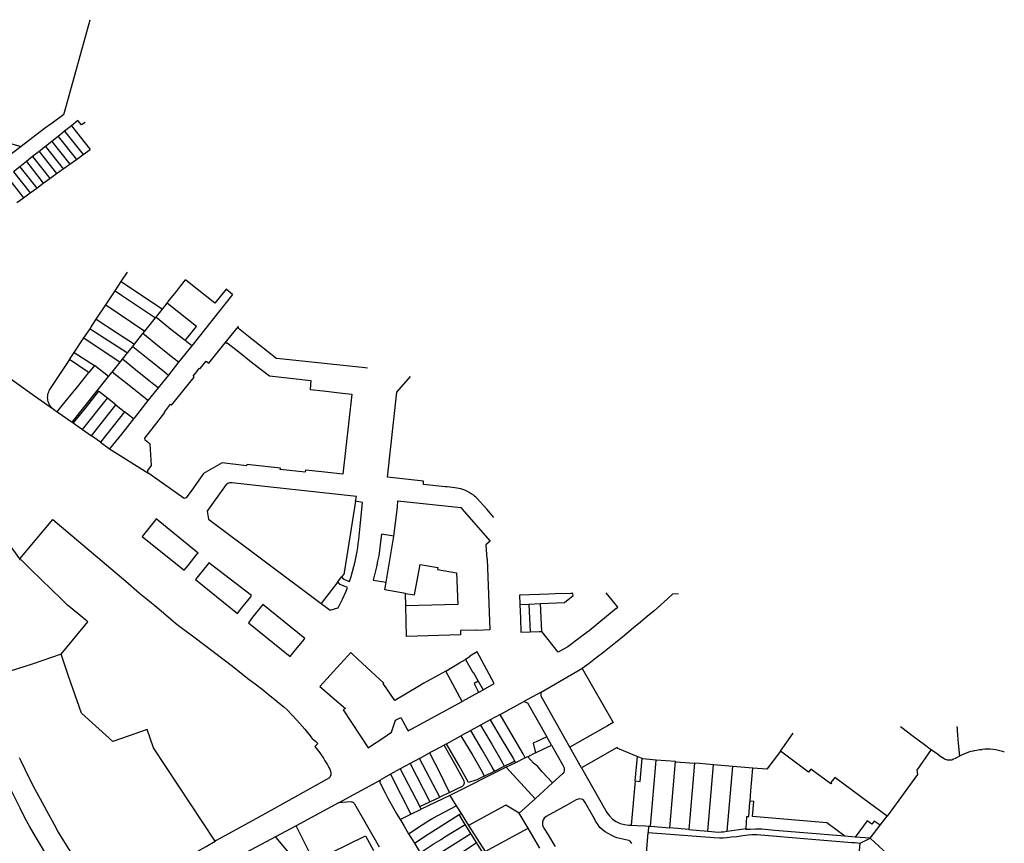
# Model space of a CAD drawing. Header units: metres. Extents: x 196788 to 198134, y 354537 to 355873.
# Tile 11 of 11: x 197359 to 197899, y 355317 to 355768. Entities that reach past the tile are written whole.
import ezdxf

# ---------------------------------------------------------------- set-up
doc = ezdxf.new("R2010")
doc.units = ezdxf.units.M
doc.layers.add('Objectgrens', color=1, linetype='Continuous', lineweight=25)

msp = doc.modelspace()

# ---------------------------------------------------------------- linework, layer by layer
at = {"layer": 'Objectgrens', "flags": 128}
for points in [[(197382.802, 355716.363), (197384.352, 355721.603), (197397.31, 355768.398)], [(197382.802, 355716.363), (197376.479, 355711.771), (197372.302, 355708.794), (197359.392, 355698.799)], [(197392.482, 355710.684), (197390.605, 355713.051), (197387.013, 355710.197)], [(197394.474, 355711.978), (197392.482, 355710.684)], [(197383.303, 355707.251), (197379.775, 355704.452)], [(197387.013, 355710.197), (197383.303, 355707.251)], [(197383.303, 355707.251), (197393.524, 355694.489)], [(197387.013, 355710.197), (197397.328, 355697.208)], [(197339.219, 355683.289), (197342.854, 355698.376), (197343.072, 355698.558), (197347.5, 355702.268), (197359.392, 355698.799)], [(197376.293, 355701.691), (197372.778, 355698.903)], [(197379.775, 355704.452), (197376.293, 355701.691)], [(197376.293, 355701.691), (197386.215, 355689.266)], [(197379.775, 355704.452), (197389.785, 355691.838)], [(197359.392, 355698.799), (197354.961, 355695.37), (197339.219, 355683.289)], [(197369.285, 355696.134), (197365.729, 355693.317)], [(197372.778, 355698.903), (197369.285, 355696.134)], [(197369.285, 355696.134), (197378.881, 355684.014)], [(197372.778, 355698.903), (197382.578, 355686.607)], [(197393.524, 355694.489), (197397.328, 355697.208)], [(197362.33, 355690.584), (197358.803, 355687.807)], [(197365.729, 355693.317), (197362.33, 355690.584)], [(197362.33, 355690.584), (197368.62, 355682.611), (197371.561, 355678.71)], [(197365.729, 355693.317), (197372.031, 355685.373), (197375.219, 355681.375)], [(197386.215, 355689.266), (197389.785, 355691.838)], [(197389.785, 355691.838), (197393.524, 355694.489)], [(197358.803, 355687.807), (197355.237, 355685)], [(197355.237, 355685), (197364.329, 355673.515)], [(197358.803, 355687.807), (197367.993, 355676.133)], [(197378.881, 355684.014), (197382.578, 355686.607)], [(197382.578, 355686.607), (197386.215, 355689.266)], [(197351.711, 355682.226), (197360.651, 355670.82)], [(197371.561, 355678.71), (197375.219, 355681.375)], [(197375.219, 355681.375), (197378.881, 355684.014)], [(197364.329, 355673.515), (197367.993, 355676.133)], [(197367.993, 355676.133), (197371.561, 355678.71)], [(197357.131, 355668.275), (197360.651, 355670.82)], [(197360.651, 355670.82), (197364.329, 355673.515)], [(197337.069, 355668.201), (197330.229, 355628.843), (197325.827, 355603.082), (197323.937, 355592.669), (197366.733, 355562.295), (197377.2, 355554.826)], [(197414.379, 355624.921), (197417.788, 355630.062)], [(197446.843, 355622.243), (197449.627, 355625.723)], [(197471.842, 355620.644), (197465.691, 355612.936), (197450.74, 355624.837), (197449.627, 355625.723)], [(197405.876, 355612.091), (197410.93, 355619.718)], [(197410.93, 355619.718), (197414.379, 355624.921)], [(197410.93, 355619.718), (197414.555, 355617.373), (197433.079, 355604.888)], [(197414.379, 355624.921), (197436.892, 355609.667)], [(197440.868, 355614.748), (197444.569, 355619.391), (197446.843, 355622.243)], [(197475.38, 355617.833), (197471.842, 355620.644)], [(197439.527, 355613.035), (197440.868, 355614.748)], [(197475.38, 355617.833), (197452.957, 355589.636)], [(197400.646, 355604.201), (197405.876, 355612.091)], [(197405.876, 355612.091), (197427.327, 355597.68)], [(197433.351, 355605.229), (197436.892, 355609.667)], [(197436.892, 355609.667), (197439.527, 355613.035)], [(197449.371, 355592.487), (197455.574, 355600.259), (197440.636, 355612.152), (197439.527, 355613.035)], [(197397.217, 355599.027), (197397.598, 355599.602), (197400.646, 355604.201)], [(197400.646, 355604.201), (197411.762, 355597.008), (197421.59, 355590.5)], [(197427.327, 355597.68), (197433.079, 355604.888)], [(197433.079, 355604.888), (197433.351, 355605.229)], [(197449.371, 355592.487), (197441.608, 355598.66), (197434.013, 355604.702), (197433.351, 355605.229)], [(197393.89, 355594.008), (197397.217, 355599.027)], [(197397.217, 355599.027), (197417.741, 355585.742)], [(197471.282, 355591.266), (197478.609, 355600.166)], [(197549.377, 355577.394), (197548.152, 355577.524), (197503.185, 355582.305), (197499.297, 355582.737), (197497.039, 355584.48), (197494.566, 355586.444), (197484.064, 355594.78), (197478.715, 355599.052), (197478.609, 355600.166)], [(197388.594, 355586.015), (197393.89, 355594.008)], [(197393.89, 355594.008), (197413.699, 355580.722)], [(197421.59, 355590.5), (197426.224, 355596.3)], [(197426.224, 355596.3), (197427.327, 355597.68)], [(197445.81, 355580.669), (197443.446, 355582.556), (197435.407, 355588.972), (197426.224, 355596.3)], [(197417.741, 355585.742), (197420.604, 355589.281)], [(197420.604, 355589.281), (197421.59, 355590.5)], [(197420.604, 355589.281), (197429.811, 355581.925), (197437.837, 355575.512), (197440.197, 355573.626)], [(197429.002, 355520.038), (197428.948, 355521.369), (197430.926, 355523.99), (197430.174, 355535.682), (197427.396, 355537.882), (197427.323, 355539.058), (197432.616, 355545.709), (197438.333, 355552.994), (197437.976, 355553.281), (197441.421, 355557.576), (197441.982, 355557.125), (197454.326, 355572.503), (197453.757, 355572.958), (197457.311, 355577.39), (197457.64, 355577.128), (197460.984, 355581.294), (197462.396, 355580.163), (197471.282, 355591.266)], [(197471.282, 355591.266), (197472.336, 355591.264), (197477.841, 355586.988), (197486.511, 355580.181), (197495.673, 355573.139), (197518.372, 355570.623), (197517.903, 355565.693), (197525.045, 355564.919), (197535.716, 355563.727), (197540.783, 355563.127), (197535.919, 355519.258), (197524.388, 355520.501), (197515.336, 355521.505), (197515.172, 355520.314), (197501.538, 355521.844), (197501.587, 355522.578), (197483.177, 355524.504), (197483.094, 355523.867), (197469.666, 355525.437), (197459.516, 355519.606), (197453.922, 355511.738), (197449.883, 355506.284), (197448.796, 355506.002), (197437.029, 355514.365), (197429.002, 355520.038)], [(197452.957, 355589.636), (197445.81, 355580.669)], [(197452.957, 355589.636), (197449.371, 355592.487)], [(197385.991, 355582.088), (197375.07, 355565.609), (197374.682, 355564.957), (197374.36, 355564.269), (197374.107, 355563.554), (197373.925, 355562.817), (197373.816, 355562.066), (197373.781, 355561.308), (197373.82, 355560.55), (197373.933, 355559.799), (197374.119, 355559.063), (197374.376, 355558.349), (197374.702, 355557.663), (197375.093, 355557.013), (197375.546, 355556.404), (197377.2, 355554.826)], [(197385.991, 355582.088), (197388.594, 355586.015)], [(197396.512, 355575.03), (197396.264, 355575.149), (197391.085, 355578.684), (197385.991, 355582.088)], [(197388.594, 355586.015), (197399.637, 355578.878)], [(197413.699, 355580.722), (197414.958, 355582.286)], [(197414.958, 355582.286), (197417.741, 355585.742)], [(197434.586, 355566.58), (197432.228, 355568.466), (197424.215, 355574.878), (197414.958, 355582.286)], [(197399.637, 355578.878), (197396.512, 355575.03)], [(197407.348, 355572.73), (197399.637, 355578.878)], [(197409.333, 355575.228), (197413.699, 355580.722)], [(197445.81, 355580.669), (197440.197, 355573.626)], [(197379.166, 355553.488), (197381.887, 355556.867), (197389.389, 355566.111), (197390.491, 355567.367), (197396.512, 355575.03)], [(197387.477, 355547.777), (197407.348, 355572.73)], [(197407.348, 355572.73), (197409.333, 355575.228)], [(197429.003, 355559.564), (197426.64, 355561.446), (197418.621, 355567.832), (197409.333, 355575.228)], [(197440.197, 355573.626), (197436.882, 355569.466), (197434.586, 355566.58)], [(197618.687, 355495.471), (197614.73, 355500), (197609.542, 355505.936), (197608.834, 355506.614), (197608.094, 355507.257), (197607.325, 355507.865), (197606.212, 355508.577), (197605.074, 355509.247), (197603.911, 355509.874), (197602.726, 355510.458), (197601.659, 355510.853), (197600.572, 355511.188), (197599.468, 355511.462), (197598.351, 355511.673), (197597.223, 355511.821), (197593.051, 355512.259), (197592.014, 355512.386), (197580.007, 355513.537), (197580.173, 355515.467), (197560.355, 355517.635), (197565.534, 355564.194), (197572.952, 355572.735)], [(197434.586, 355566.58), (197429.003, 355559.564)], [(197406.763, 355560.879), (197401.81, 355564.852), (197394.473, 355555.393), (197388.047, 355547.372)], [(197393.144, 355543.718), (197406.763, 355560.879)], [(197411.331, 355557.262), (197410.602, 355557.874), (197406.763, 355560.879)], [(197397.974, 355540.284), (197411.331, 355557.262)], [(197411.331, 355557.262), (197416.187, 355553.482)], [(197429.003, 355559.564), (197421.392, 355550), (197421.01, 355549.58)], [(197377.2, 355554.826), (197379.166, 355553.488)], [(197379.166, 355553.488), (197387.477, 355547.777)], [(197416.187, 355553.482), (197402.91, 355536.873)], [(197421.01, 355549.58), (197414.391, 355541.241), (197407.938, 355533.143)], [(197421.01, 355549.58), (197416.187, 355553.482)], [(197387.477, 355547.777), (197388.047, 355547.372)], [(197388.047, 355547.372), (197393.144, 355543.718)], [(197393.144, 355543.718), (197397.974, 355540.284)], [(197402.91, 355536.873), (197397.974, 355540.284)], [(197402.91, 355536.873), (197407.938, 355533.143)], [(197407.938, 355533.143), (197429.002, 355520.038)], [(197358.711, 355472.952), (197357.318, 355474.807), (197353.89, 355479.425), (197350.938, 355483.237), (197348.484, 355486.438), (197350.721, 355499.167), (197335.778, 355511.732), (197332.42, 355510.681), (197326.326, 355508.776), (197315.163, 355505.286)], [(197542.847, 355504.43), (197543.256, 355507.111), (197521.618, 355509.43), (197494.711, 355512.383), (197476.711, 355514.317), (197475.11, 355514.489), (197474.38, 355514.521), (197473.747, 355514.457), (197473.183, 355514.275), (197472.794, 355514.117), (197472.319, 355513.844), (197471.951, 355513.534), (197462.129, 355500), (197461.423, 355499.027), (197462.16, 355494.635), (197523.908, 355448.37)], [(197542.847, 355504.43), (197536.715, 355466.523), (197536.34, 355464.545), (197535.034, 355463.001)], [(197535.034, 355463.001), (197536.094, 355461.861), (197538.022, 355460.962), (197539.565, 355460.487), (197540.428, 355463.182), (197541.221, 355465.899), (197541.944, 355468.635), (197542.597, 355471.389), (197543.178, 355474.158), (197543.687, 355476.942), (197544.033, 355479.114), (197544.335, 355481.293), (197544.594, 355483.477), (197545.401, 355490.807), (197546.691, 355503.682), (197542.847, 355504.43)], [(197563.743, 355485.365), (197564.972, 355493.903), (197565.772, 355501.381), (197566.063, 355504.624), (197600.52, 355500.993), (197602.329, 355498.879), (197616.607, 355482.557), (197614.316, 355480.506), (197614.798, 355472.7), (197614.975, 355472.707), (197616.43, 355433.99), (197609.302, 355433.578), (197609.297, 355433.729), (197600.31, 355433.52), (197600.464, 355431.186), (197570.693, 355430.355), (197570.473, 355447.111)], [(197358.711, 355472.952), (197376.899, 355494.488), (197416.806, 355460.608), (197424.434, 355453.957), (197428.948, 355450.309), (197433.776, 355446.344), (197438.839, 355442.075), (197444.172, 355437.679), (197446.547, 355435.807), (197454.826, 355429.485), (197475.287, 355413.95), (197483.825, 355407.231), (197488.453, 355403.795), (197492.455, 355400.605), (197495.154, 355398.44), (197498.512, 355395.801), (197500.955, 355393.806), (197503.518, 355391.697), (197505.248, 355390.008), (197510.634, 355384.448), (197514.948, 355379.505), (197517.224, 355376.791), (197519.094, 355374.348), (197521.011, 355372.645), (197522.098, 355371.638), (197521.331, 355370.97), (197520.532, 355370.042), (197523.158, 355366.506), (197525.184, 355363.539), (197526.043, 355362.209), (197527.361, 355359.995), (197528.197, 355358.451), (197528.808, 355357.589), (197529.147, 355356.459), (197529.227, 355355.522), (197529.183, 355354.543), (197528.946, 355353.485), (197528.528, 355352.854), (197495.095, 355334.215), (197488.118, 355330.362), (197473.066, 355322.099), (197466.306, 355318.387), (197465.848, 355318.102)], [(197425.832, 355485.191), (197448.804, 355466.586), (197450.955, 355469.261), (197456.007, 355475.514), (197456.5, 355476.034), (197433.559, 355494.785), (197433.146, 355494.238), (197425.832, 355485.191)], [(197563.743, 355485.365), (197556.985, 355486.412), (197556.724, 355483.641), (197556.396, 355480.602), (197555.988, 355477.572), (197555.502, 355474.554), (197554.937, 355471.55), (197554.294, 355468.562), (197553.573, 355465.591), (197552.43, 355461.141), (197559.528, 355460.038)], [(197559.528, 355460.038), (197563.743, 355485.365)], [(197381.314, 355420.569), (197396.058, 355438.321), (197390.79, 355442.696), (197384.851, 355447.465), (197381.317, 355450.847), (197376.01, 355456.036), (197364.688, 355467.049), (197359.578, 355472.1), (197358.991, 355472.248), (197358.768, 355472.549), (197358.711, 355472.952)], [(197457.285, 355464.349), (197455.061, 355461.528), (197478.062, 355442.95), (197480.195, 355445.753), (197485.311, 355452.059), (197485.797, 355452.744), (197462.389, 355470.649), (197461.975, 355470.128), (197457.285, 355464.349)], [(197570.266, 355453.948), (197575.205, 355453.119), (197578.228, 355469.798), (197588.015, 355468.084), (197587.785, 355466.974), (197598.237, 355465.258), (197598.884, 355447.895), (197570.473, 355447.111)], [(197523.908, 355448.37), (197528.825, 355444.686), (197533.03, 355445.931), (197533.242, 355445.994), (197535.688, 355450.8), (197537.628, 355455.165), (197538.39, 355457.16), (197534.326, 355458.878), (197533.149, 355460.234)], [(197533.149, 355460.234), (197525.152, 355449.846), (197523.908, 355448.37)], [(197533.149, 355460.234), (197535.034, 355463.001)], [(197570.266, 355453.948), (197558.873, 355455.928), (197559.528, 355460.038)], [(197570.473, 355447.111), (197570.266, 355453.948)], [(197660.851, 355453.904), (197652.326, 355453.659), (197648.769, 355453.526), (197643.785, 355453.313), (197632.709, 355452.888)], [(197632.709, 355452.888), (197632.903, 355447.967), (197632.91, 355447.827)], [(197644.324, 355448.418), (197657.438, 355448.994), (197662.141, 355452.76), (197662.04, 355453.938)], [(197662.04, 355453.938), (197660.851, 355453.904)], [(197719.891, 355453.719), (197716.632, 355453.507), (197713.795, 355450.91), (197710.163, 355447.655), (197706.493, 355444.443), (197702.786, 355441.274), (197699.042, 355438.147), (197695.263, 355435.065), (197689.157, 355429.939), (197685.564, 355426.977), (197681.936, 355424.059), (197678.273, 355421.184), (197674.576, 355418.353), (197670.846, 355415.567), (197667.082, 355412.826)], [(197680.08, 355454.18), (197683.321, 355450.285)], [(197486.276, 355440.807), (197484.177, 355437.867), (197507.02, 355419.409), (197509.193, 355422.054), (197514.463, 355428.516), (197515.008, 355429.143), (197491.916, 355447.852), (197486.276, 355440.807)], [(197632.91, 355447.827), (197637.838, 355448.082)], [(197632.91, 355447.827), (197633.272, 355440.4), (197633.529, 355432.718), (197638.493, 355432.832)], [(197637.838, 355448.082), (197644.324, 355448.418)], [(197637.838, 355448.082), (197638.493, 355432.832)], [(197644.96, 355433.119), (197644.324, 355448.418)], [(197683.321, 355450.285), (197686.547, 355446.408), (197686.58, 355446.369)], [(197685.775, 355445.682), (197670.86, 355433.468), (197667.663, 355431.051), (197665.28, 355429.182), (197663.272, 355427.657), (197661.45, 355426.315), (197659.191, 355424.631), (197656.837, 355423.267), (197654.003, 355421.656), (197644.96, 355433.119)], [(197685.775, 355445.682), (197686.58, 355446.369)], [(197638.493, 355432.832), (197643.542, 355432.949), (197644.96, 355433.119)], [(197381.314, 355420.569), (197365.415, 355415.196), (197353.384, 355411.194), (197343.476, 355407.808)], [(197465.848, 355318.102), (197432.007, 355369.188), (197428.617, 355379.227), (197414.473, 355374.451), (197409.764, 355372.814), (197392.467, 355388.352), (197385.483, 355408.466), (197381.314, 355420.569)], [(197592.278, 355411.346), (197580.317, 355404.796), (197576.961, 355402.739), (197564.344, 355395.125), (197558.039, 355404.549), (197558.295, 355404.74), (197546.694, 355415.534), (197541.131, 355420.569), (197540.155, 355421.474), (197523.316, 355402.953), (197524.406, 355402.029), (197529.95, 355397.021), (197537.267, 355390.889), (197536.023, 355390.066), (197549.749, 355369.207), (197551.05, 355370.081), (197557.295, 355374.236), (197562.47, 355377.838), (197564.667, 355384.396), (197567.675, 355385.868), (197571.099, 355379.542), (197571.623, 355378.652), (197601.207, 355394.666)], [(197612.714, 355401.009), (197618.914, 355404.518), (197609.533, 355421.8), (197605.469, 355419.574), (197605.641, 355419.263), (197603.136, 355417.77)], [(197592.278, 355411.346), (197599.802, 355415.869), (197603.136, 355417.77)], [(197603.136, 355417.77), (197607.081, 355410.628), (197607.35, 355410.774), (197610.064, 355405.747)], [(197601.207, 355394.666), (197592.278, 355411.346)], [(197644.68, 355399.811), (197666.921, 355412.704), (197667.082, 355412.826)], [(197667.082, 355412.826), (197684.174, 355383.148), (197680.929, 355381.289), (197674.231, 355377.397), (197660.391, 355369.617)], [(197610.064, 355405.747), (197607.791, 355404.504), (197609.952, 355400.501), (197610.326, 355399.68)], [(197610.064, 355405.747), (197612.714, 355401.009)], [(197610.326, 355399.68), (197601.207, 355394.666)], [(197610.326, 355399.68), (197612.714, 355401.009)], [(197644.68, 355399.811), (197635.018, 355394.612)], [(197660.391, 355369.617), (197653.02, 355382.567), (197644.561, 355397.514), (197644.68, 355399.811)], [(197400.902, 355270.965), (197400.052, 355272.082), (197398.199, 355271.659), (197395.152, 355276.46), (197390.553, 355283.772), (197385.778, 355291.001), (197381.178, 355298.051), (197377.268, 355303.99), (197374.265, 355308.953), (197370.629, 355315.11), (197367.306, 355320.603), (197363.982, 355326.234), (197361.718, 355330.577), (197358.831, 355336.243), (197355.465, 355343.132), (197351.654, 355350.877), (197349.273, 355355.822), (197347.03, 355360.921), (197343.943, 355367.878), (197341.167, 355374.121), (197338.498, 355380.249), (197336.353, 355385.219), (197334.578, 355389.675), (197332.123, 355395.986)], [(197622.037, 355387.533), (197635.018, 355394.612)], [(197635.018, 355394.612), (197637.119, 355393.908), (197647.672, 355375.308)], [(197622.037, 355387.533), (197616.663, 355384.603)], [(197635.885, 355363.704), (197634.792, 355365.909), (197627.964, 355377.533), (197622.037, 355387.533)], [(197616.663, 355384.603), (197611.312, 355381.685)], [(197616.663, 355384.603), (197622.72, 355374.414), (197629.387, 355363.254), (197630.028, 355361.943)], [(197605.962, 355378.768), (197600.605, 355375.847)], [(197611.312, 355381.685), (197605.962, 355378.768)], [(197618.93, 355356.495), (197617.827, 355358.738), (197612.287, 355368.144), (197605.962, 355378.768)], [(197611.312, 355381.685), (197613.67, 355377.706), (197617.469, 355371.295), (197623.266, 355361.395), (197624.372, 355359.153)], [(197775.775, 355367.458), (197782.813, 355377.319)], [(197841.614, 355380.875), (197846.193, 355377.499)], [(197846.193, 355377.499), (197847.835, 355376.289), (197855.585, 355370.466)], [(197872.595, 355381.034), (197872.765, 355379.951), (197872.807, 355378.656), (197872.932, 355376.615), (197873.156, 355373.631), (197873.26, 355371.732), (197873.928, 355364.674)], [(197592.606, 355371.485), (197591.326, 355370.787)], [(197592.606, 355371.485), (197600.605, 355375.847)], [(197613.424, 355353.786), (197609.32, 355351.767), (197604.744, 355350.241), (197599.369, 355359.669), (197592.606, 355371.485)], [(197600.605, 355375.847), (197607.049, 355365.022), (197612.321, 355356.029), (197613.424, 355353.786)], [(197647.672, 355375.308), (197645.004, 355374.018), (197640.22, 355371.725), (197641.463, 355366.451)], [(197650.243, 355370.777), (197647.672, 355375.308)], [(197577.935, 355363.484), (197583.369, 355366.447)], [(197591.326, 355370.787), (197586.287, 355368.036), (197583.369, 355366.447)], [(197583.369, 355366.447), (197589.199, 355355.23), (197593.261, 355346.871), (197594.315, 355344.757)], [(197594.315, 355344.757), (197598.672, 355346.896), (197601.398, 355348.256), (197602.201, 355349.051), (197602.617, 355350.03), (197602.4, 355350.951), (197601.842, 355352.012), (197597.642, 355359.756), (197591.326, 355370.787)], [(197641.463, 355366.451), (197637.245, 355364.373)], [(197641.463, 355366.451), (197650.243, 355370.777)], [(197650.243, 355370.777), (197656.523, 355359.813), (197657.046, 355358.736), (197657.185, 355358.073), (197657.277, 355357.388), (197657.198, 355356.708), (197656.946, 355355.977), (197656.503, 355355.242), (197650.768, 355350.01)], [(197666.796, 355358.225), (197660.391, 355369.617)], [(197697.206, 355364.462), (197686.564, 355368.876), (197686.324, 355369.403), (197666.796, 355358.225)], [(197775.775, 355367.458), (197768.364, 355357.479), (197760.675, 355358.114)], [(197834.327, 355331.793), (197824.603, 355339), (197805.596, 355353.085), (197803.507, 355350.275), (197803.854, 355350.071), (197803.506, 355349.49), (197792.491, 355357.636), (197791.289, 355355.935), (197775.775, 355367.458)], [(197858.454, 355368.338), (197850.646, 355356.994)], [(197855.585, 355370.466), (197857.971, 355368.673), (197858.454, 355368.338)], [(197858.454, 355368.338), (197861.954, 355365.913), (197863.112, 355365.013), (197863.789, 355364.505), (197865.556, 355363.429), (197866.112, 355363.132), (197866.697, 355362.9), (197867.304, 355362.734), (197867.927, 355362.638), (197868.556, 355362.612), (197869.184, 355362.656), (197869.803, 355362.771), (197870.406, 355362.954), (197870.984, 355363.203), (197871.885, 355363.653)], [(197880.878, 355367.454), (197879.491, 355367.046), (197878.125, 355366.574), (197876.783, 355366.038), (197875.467, 355365.44), (197873.928, 355364.674)], [(197880.878, 355367.454), (197882.227, 355367.784), (197883.59, 355368.054), (197884.964, 355368.262), (197886.345, 355368.408)], [(197898.575, 355366.959), (197898.298, 355367.049), (197896.846, 355367.474), (197895.374, 355367.827), (197893.887, 355368.108), (197892.388, 355368.316), (197890.881, 355368.45), (197889.369, 355368.51), (197887.856, 355368.496), (197886.345, 355368.408)], [(197358.3, 355364.037), (197359.228, 355362.162), (197361.446, 355357.483), (197364.069, 355352.324), (197366.948, 355346.639), (197369.834, 355341.292), (197373.292, 355334.821), (197377.471, 355327.242), (197379.806, 355323.076), (197382.693, 355318.264), (197386.31, 355312.447), (197389.957, 355306.942), (197395.022, 355299.17), (197400.368, 355291.166), (197409.399, 355278.422), (197410.341, 355279.227)], [(197572.723, 355360.641), (197567.26, 355357.662)], [(197577.935, 355363.484), (197572.723, 355360.641)], [(197572.723, 355360.641), (197583.565, 355339.676)], [(197589.106, 355342.215), (197577.935, 355363.484)], [(197624.372, 355359.153), (197628.47, 355361.175), (197630.028, 355361.943)], [(197630.47, 355361.04), (197625.449, 355358.571)], [(197630.028, 355361.943), (197630.47, 355361.04)], [(197635.885, 355363.704), (197630.47, 355361.04)], [(197637.245, 355364.373), (197635.885, 355363.704)], [(197650.768, 355350.01), (197645.237, 355356.169), (197642.718, 355359.073), (197640.452, 355360.887), (197637.245, 355364.373)], [(197697.206, 355364.462), (197696.018, 355351.197), (197696.186, 355351.177)], [(197696.186, 355351.177), (197698.848, 355350.891), (197699.917, 355363.37)], [(197699.917, 355363.37), (197697.206, 355364.462)], [(197707.691, 355362.575), (197700.388, 355363.196), (197699.917, 355363.37)], [(197704.649, 355326.299), (197707.691, 355362.575)], [(197718.226, 355361.678), (197707.691, 355362.575)], [(197715.214, 355325.328), (197718.226, 355361.678)], [(197718.226, 355361.678), (197718.311, 355361.671)], [(197718.311, 355361.671), (197728.669, 355360.812)], [(197728.669, 355360.812), (197725.64, 355324.465)], [(197739.116, 355359.943), (197731.416, 355360.621), (197728.669, 355360.812)], [(197873.928, 355364.674), (197871.924, 355363.673), (197871.885, 355363.653)], [(197567.26, 355357.662), (197561.91, 355354.745)], [(197567.26, 355357.662), (197578.002, 355337.103)], [(197625.449, 355358.571), (197594.529, 355343.082)], [(197613.424, 355353.786), (197618.93, 355356.495)], [(197618.93, 355356.495), (197624.372, 355359.153)], [(197625.449, 355358.571), (197641.322, 355341.263)], [(197666.796, 355358.225), (197679.966, 355335.121), (197680.699, 355333.897), (197682.047, 355331.904), (197683.765, 355330.216), (197685.789, 355328.871), (197687.967, 355327.8), (197690.301, 355327.18), (197692.699, 355326.935), (197693.892, 355326.904)], [(197736.021, 355323.58), (197739.116, 355359.943)], [(197749.641, 355359.027), (197739.116, 355359.943)], [(197746.596, 355323.623), (197749.641, 355359.027)], [(197760.675, 355358.114), (197749.641, 355359.027)], [(197759.141, 355340.009), (197759.639, 355345.706), (197760.675, 355358.114)], [(197850.646, 355356.994), (197850.982, 355354.668), (197836.372, 355334.459), (197834.327, 355331.793)], [(197533.399, 355339.152), (197556.68, 355351.78)], [(197556.68, 355351.78), (197556.478, 355351.517), (197556.327, 355351.223), (197556.233, 355350.918), (197556.192, 355350.601), (197556.207, 355350.282), (197556.276, 355349.97), (197559.013, 355344.615), (197560.567, 355341.632), (197562.167, 355338.673), (197563.812, 355335.74), (197565.501, 355332.831), (197567.235, 355329.949)], [(197561.91, 355354.745), (197557.165, 355352.156), (197556.907, 355351.988), (197556.68, 355351.78)], [(197561.91, 355354.745), (197573.192, 355332.872)], [(197641.322, 355341.263), (197650.768, 355350.01)], [(197696.186, 355351.177), (197693.892, 355326.904)], [(197594.315, 355344.757), (197589.106, 355342.215)], [(197533.399, 355339.152), (197510.206, 355326.586)], [(197555.992, 355314.851), (197542.385, 355338.461), (197542.147, 355338.798), (197541.851, 355339.085), (197541.508, 355339.313), (197541.129, 355339.474), (197540.726, 355339.563), (197540.314, 355339.576), (197533.399, 355339.152)], [(197578.002, 355337.103), (197583.565, 355339.676)], [(197594.529, 355343.082), (197578.757, 355335.647)], [(197583.565, 355339.676), (197589.106, 355342.215)], [(197594.529, 355343.082), (197598.037, 355337.489)], [(197632.609, 355333.419), (197641.322, 355341.263)], [(197694.257, 355316.877), (197693.969, 355317.436), (197693.481, 355318.031), (197692.672, 355318.472), (197689.316, 355319.268), (197687.702, 355319.623), (197686.181, 355320), (197684.788, 355320.474), (197683.402, 355321.119), (197681.271, 355322.286), (197679.78, 355323.217), (197678.192, 355324.299), (197676.805, 355325.67), (197675.774, 355327.121), (197674.561, 355328.964), (197673.194, 355331.628), (197669.708, 355337.56), (197668.75, 355339.213), (197667.981, 355340.337), (197667.182, 355340.92), (197666.522, 355341.164), (197665.863, 355341.291), (197664.857, 355341.178), (197663.781, 355340.835), (197658.645, 355337.91), (197647.388, 355331.66), (197646.231, 355330.652), (197645.621, 355329.728), (197645.321, 355328.555), (197645.254, 355327.544), (197645.411, 355326.777), (197646.155, 355325.159), (197648.435, 355321.479), (197650.99, 355317.204), (197652.291, 355315.231)], [(197757.012, 355324.982), (197757.364, 355331.689), (197758.438, 355331.528), (197759.096, 355339.478), (197759.141, 355340.009)], [(197811.124, 355320.8), (197801.315, 355328.137), (197760.532, 355331.676), (197761.186, 355339.827), (197759.141, 355340.009)], [(197571.887, 355322.123), (197579.363, 355326.982), (197583.015, 355329.392), (197585.115, 355330.757), (197598.037, 355337.489)], [(197573.192, 355332.872), (197578.757, 355335.647)], [(197578.757, 355335.647), (197578.002, 355337.103)], [(197598.037, 355337.489), (197600.685, 355333.302)], [(197632.609, 355333.419), (197625.197, 355337.79), (197604.83, 355326.75)], [(197567.235, 355329.949), (197573.192, 355332.872)], [(197567.235, 355329.949), (197567.576, 355329.354), (197569.433, 355326.299), (197571.887, 355322.123)], [(197575.077, 355316.94), (197582.672, 355321.873), (197599.622, 355332.628)], [(197599.622, 355332.628), (197600.685, 355333.302)], [(197602.948, 355327.287), (197599.622, 355332.628)], [(197600.685, 355333.302), (197604.83, 355326.75)], [(197637.443, 355325.244), (197632.609, 355333.419)], [(197830.5, 355326.803), (197827.267, 355329.098), (197826.017, 355327.418), (197823.428, 355329.286), (197816.776, 355320.339)], [(197830.5, 355326.803), (197834.327, 355331.793)], [(197510.206, 355326.586), (197498.988, 355320.508)], [(197519.888, 355307.167), (197517.022, 355312.964), (197510.206, 355326.586)], [(197578.27, 355311.774), (197585.976, 355316.777), (197589.703, 355319.069), (197591.82, 355320.478), (197602.948, 355327.287)], [(197605.999, 355322.388), (197602.948, 355327.287)], [(197604.83, 355326.75), (197613.839, 355312.499)], [(197613.839, 355312.499), (197637.443, 355325.244)], [(197643.94, 355314.215), (197637.443, 355325.244)], [(197693.892, 355326.904), (197697.322, 355326.722), (197701.756, 355326.552), (197703.524, 355326.398)], [(197706.083, 355256.664), (197707.567, 355268.455), (197701.769, 355269.216), (197700.93, 355269.644), (197700.135, 355270.398), (197699.685, 355270.948), (197699.29, 355271.744), (197699.16, 355273.052), (197701.038, 355295.747), (197703.305, 355322.879)], [(197703.524, 355326.398), (197703.305, 355322.879)], [(197703.305, 355322.879), (197739.413, 355320.023), (197742.365, 355319.869), (197744.39, 355319.961), (197746.394, 355320.043), (197748.896, 355320.436), (197751.907, 355320.698), (197755.132, 355321.169), (197758.206, 355321.566), (197760.044, 355321.718), (197761.486, 355321.781), (197762.929, 355321.759), (197793.117, 355319.245), (197795.178, 355319.073), (197814.981, 355317.423), (197816.684, 355317.282), (197819.464, 355317.05)], [(197703.524, 355326.398), (197704.649, 355326.299)], [(197704.649, 355326.299), (197715.214, 355325.328)], [(197725.64, 355324.465), (197715.214, 355325.328)], [(197725.64, 355324.465), (197736.021, 355323.58)], [(197736.021, 355323.58), (197741.827, 355323.114), (197743.274, 355323.19), (197744.562, 355323.248), (197746.596, 355323.623)], [(197746.596, 355323.623), (197757.012, 355324.982)], [(197811.124, 355320.8), (197772.694, 355323.9), (197765.659, 355324.596), (197763.408, 355324.66), (197762.103, 355324.738), (197759.271, 355324.573), (197756.724, 355324.4), (197757.012, 355324.982)], [(197825.023, 355319.702), (197830.5, 355326.803)], [(197410.341, 355279.227), (197424.78, 355290.275), (197432.056, 355295.867), (197435.943, 355298.78), (197438.553, 355300.692), (197442.045, 355303.185), (197449.205, 355308.298), (197451.332, 355309.695), (197451.665, 355309.921), (197455.912, 355312.382), (197460.823, 355315.227), (197465.848, 355318.102)], [(197498.988, 355320.508), (197482.889, 355311.876), (197478.531, 355309.523), (197474.208, 355307.106), (197469.922, 355304.623), (197465.674, 355302.077), (197461.465, 355299.467), (197457.295, 355296.794), (197453.166, 355294.059), (197449.079, 355291.262), (197445.034, 355288.404), (197438.878, 355283.444), (197430.673, 355276.91)], [(197512.966, 355303.709), (197508.803, 355308.734), (197499.236, 355320.095), (197498.988, 355320.508)], [(197519.888, 355307.167), (197548.208, 355320.957), (197552.578, 355312.955)], [(197571.887, 355322.123), (197575.077, 355316.94)], [(197581.479, 355306.592), (197589.292, 355311.668), (197605.999, 355322.388)], [(197584.698, 355301.403), (197592.609, 355306.56), (197596.398, 355308.853), (197598.493, 355310.219), (197609.171, 355317.293)], [(197590.398, 355292.397), (197604.778, 355302.744), (197613.316, 355309.085), (197613.578, 355309.905), (197612.788, 355311.48), (197609.171, 355317.293)], [(197609.171, 355317.293), (197605.999, 355322.388)], [(197816.776, 355320.339), (197811.124, 355320.8)], [(197825.023, 355319.702), (197816.776, 355320.339)], [(197819.464, 355317.05), (197825.023, 355319.702)], [(197834.561, 355310.968), (197825.023, 355319.702)], [(197575.077, 355316.94), (197578.27, 355311.774)], [(197809.061, 355200.455), (197819.464, 355317.05)]]:
    msp.add_lwpolyline(points, dxfattribs=at)

doc.saveas('drawing.dxf')
